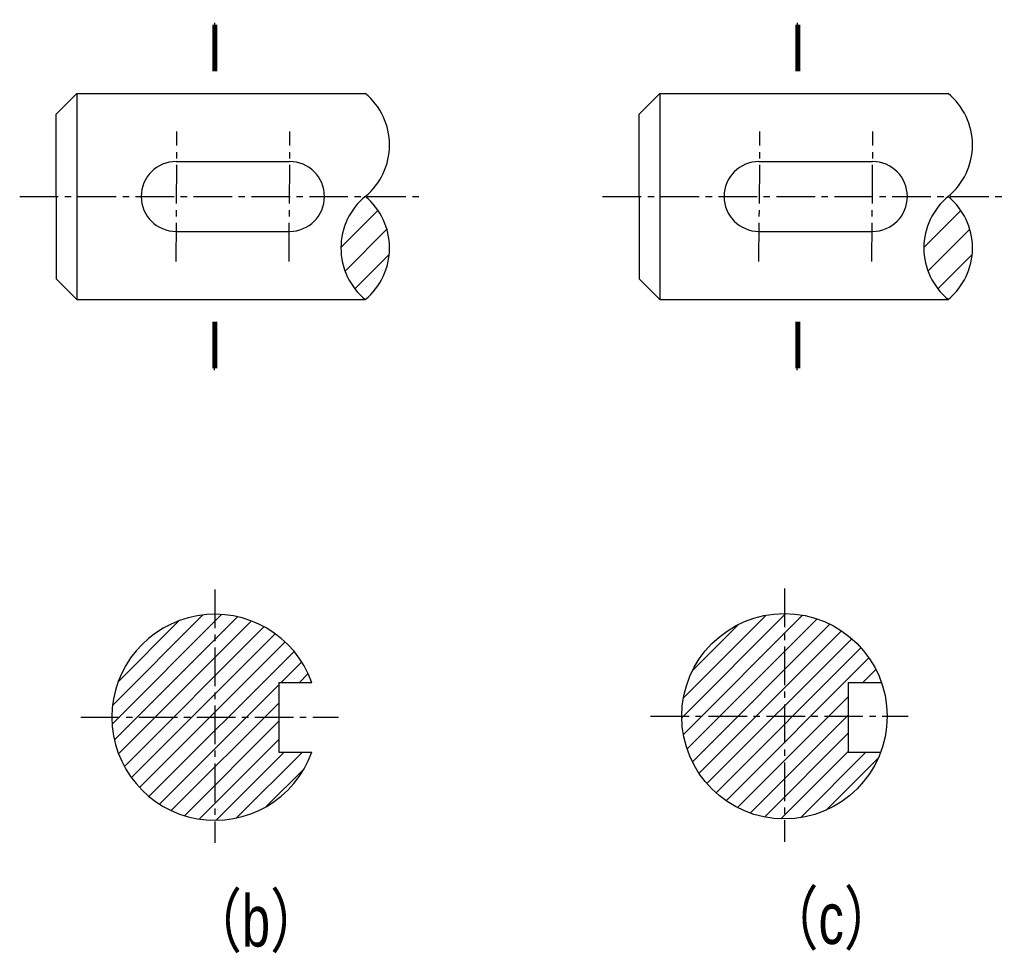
# Model space of a CAD drawing. Extents: x 141 to 2401, y -126 to 1000.
# Tile 2 of 2: x 1445 to 2401, y -126 to 780. Entities that reach past the tile are written whole.
import ezdxf

# ---------------------------------------------------------------- set-up
doc = ezdxf.new("R2010")
doc.units = 0
doc.header["$LTSCALE"] = 10
doc.header["$MEASUREMENT"] = 0
doc.linetypes.add('CENTER2', pattern=[1.125, 0.75, -0.125, 0.125, -0.125])
doc.layers.get('0').update_dxf_attribs({"linetype": 'CONTINUOUS'})
for name, color, linetype in [('ST粗实线', 3, 'CONTINUOUS'), ('ST细实线', 7, 'CONTINUOUS'), ('中心线', 7, 'CENTER2'), ('辅助线', 7, 'CONTINUOUS')]:
    doc.layers.add(name, color=color, linetype=linetype)
doc.layers.add('粗实线', color=7, linetype='CONTINUOUS', lineweight=30)
doc.layers.add('轮廓线', color=7, linetype='CONTINUOUS', lineweight=30)
doc.styles.add('ISOCP', font='isocp.shx', dxfattribs={"width": 0.75, "height": 4, "bigfont": 'HZDX.shx'})

msp = doc.modelspace()

# ---------------------------------------------------------------- hatches: boundary and pattern name
at = {"layer": '辅助线', "true_color": 0x000000}
h = msp.add_hatch(dxfattribs=at)
h.set_pattern_fill('ANSI31', color=18, scale=6)
h.set_pattern_definition([(45, (1282.016, -3714.408), (-13.470384, 13.470384), [])])
h.paths.add_polyline_path([(1780.02, 508.07, 0.472623), (1780.02, 608.07, 0.472623)])
h = msp.add_hatch(dxfattribs=at)
h.set_pattern_fill('ANSI31', color=18, scale=6)
h.set_pattern_definition([(45, (1848.016, -3714.408), (-13.470384, 13.470384), [])])
h.paths.add_polyline_path([(2346.02, 508.07, 0.472623), (2346.02, 608.07, 0.472623)])
h = msp.add_hatch(dxfattribs=at)
h.set_pattern_fill('ANSI31', color=18, scale=100)
h.set_pattern_definition([(45, (1120, 0), (-8.83883, 8.83883), [])])
h.paths.add_polyline_path([(1634.02, 202.59, 0.414214), (1534.02, 102.59), (1634.02, 102.59)])
h.paths.add_polyline_path([(1696.05, 136.49), (1728.1, 136.49, 0.316197), (1634.02, 202.59), (1634.02, 102.59), (1696.05, 102.59)])
h.paths.add_polyline_path([(1634.02, 102.59), (1534.02, 102.59, 0.414214), (1634.02, 2.59)])
h.paths.add_polyline_path([(1728.1, 68.7), (1696.05, 68.7), (1696.05, 102.59), (1634.02, 102.59), (1634.02, 2.59, 0.316197)])
h = msp.add_hatch(dxfattribs=at)
h.set_pattern_fill('ANSI31', color=18, scale=100)
h.set_pattern_definition([(45, (1119.041, 0), (-8.83883, 8.83883), [])])
h.paths.add_polyline_path([(2187.06, 203.26), (2187.06, 102.59), (2249.09, 102.59), (2249.09, 136.49), (2281.14, 136.49, 0.318796)])
h.paths.add_polyline_path([(2280.42, 68.7), (2249.09, 68.7), (2249.09, 102.59), (2187.06, 102.59), (2187.06, 3.93, 0.312929)])
h.paths.add_polyline_path([(2187.06, 102.59), (2087.4, 102.59, 0.411278), (2187.06, 3.93)])
h.paths.add_polyline_path([(2187.06, 203.26, 0.414214), (2087.39, 103.59, 0.002508), (2087.4, 102.59), (2187.06, 102.59)])

# ---------------------------------------------------------------- linework, layer by layer
at = {"layer": 'ST粗实线', "color": 18, "true_color": 0x000000, "const_width": 5}
for points in [[(1634.02, 774.81), (1634.02, 729.59)], [(2200.02, 774.81), (2200.02, 729.59)], [(1634.02, 441.34), (1634.02, 486.56)], [(2200.02, 441.34), (2200.02, 486.56)]]:
    msp.add_lwpolyline(points, dxfattribs=at)
at = {"layer": 'ST细实线', "color": 18, "true_color": 0x000000}
for p, q in [((1633.54, 776.64), (1633.54, 746.64)), ((2199.54, 776.64), (2199.54, 746.64)), ((1633.54, 439.51), (1633.54, 469.51)), ((2199.54, 439.51), (2199.54, 469.51))]:
    msp.add_line(p, q, dxfattribs=at)
for points in [[(1634.5, 776.64, 0, 0, 0), (1674.5, 776.64, 6, 0, 0), (1724.5, 776.64, 0, 0, 0)], [(1634.5, 439.51, 0, 0, 0), (1674.5, 439.51, 6, 0, 0), (1724.5, 439.51, 0, 0, 0)]]:
    msp.add_lwpolyline(points, format="xyseb", dxfattribs=at)
at = {"layer": '中心线', "color": 18, "ltscale": 5, "true_color": 0x000000}
for p, q in [((1596.34, 544.89), (1597.25, 671.26)), ((1706.04, 544.89), (1706.95, 671.26)), ((2162.34, 544.89), (2163.25, 671.26)), ((2272.04, 544.89), (2272.95, 671.26)), ((1444.51, 608.07), (1834.55, 608.07)), ((2010.51, 608.07), (2400.55, 608.07)), ((1634.02, 226.59), (1634.02, -19.41)), ((2187.06, 227.59), (2187.06, -18.41)), ((1504.02, 102.59), (1754.02, 102.59)), ((2057.06, 103.59), (2307.06, 103.59))]:
    msp.add_line(p, q, dxfattribs=at)
at = {"layer": '粗实线', "color": 18, "true_color": 0x000000}
for p, q in [((1500.02, 708.07), (1480.02, 688.07)), ((1500.02, 708.07), (1780.02, 708.07)), ((1500.02, 708.07), (1500.02, 508.07)), ((2066.02, 708.07), (2046.02, 688.07)), ((2066.02, 708.07), (2346.02, 708.07)), ((2066.02, 708.07), (2066.02, 508.07)), ((1480.02, 608.07), (1480.02, 688.07)), ((2046.02, 608.07), (2046.02, 688.07)), ((1596.34, 641.97), (1706.5, 641.97)), ((2162.34, 641.97), (2272.5, 641.97)), ((1480.02, 608.07), (1480.02, 528.07)), ((2046.02, 608.07), (2046.02, 528.07)), ((1596.34, 574.18), (1706.5, 574.18)), ((2162.34, 574.18), (2272.5, 574.18)), ((1480.02, 528.07), (1500.02, 508.07)), ((2046.02, 528.07), (2066.02, 508.07)), ((1500.02, 508.07), (1780.02, 508.07)), ((2066.02, 508.07), (2346.02, 508.07))]:
    msp.add_line(p, q, dxfattribs=at)
for centre, radius, start, end in [((1738.94, 658.07), 64.71, 309.407, 50.593), ((2304.94, 658.07), 64.71, 309.407, 50.593), ((1596.34, 608.07), 33.89, 90, 270), ((1706.5, 608.07), 33.89, 270, 90), ((2162.34, 608.07), 33.89, 90, 270), ((2272.5, 608.07), 33.89, 270, 90), ((1821.1, 558.07), 64.71, 129.407, 230.593), ((1738.94, 558.07), 64.71, 309.407, 50.593), ((2387.1, 558.07), 64.71, 129.407, 230.593), ((2304.94, 558.07), 64.71, 309.407, 50.593)]:
    msp.add_arc(centre, radius, start, end, dxfattribs=at)
at = {"layer": '轮廓线', "color": 18, "true_color": 0x000000}
for p, q in [((1696.05, 136.49), (1696.05, 68.7)), ((1696.05, 136.49), (1728.1, 136.49)), ((2249.09, 136.49), (2249.09, 68.7)), ((2249.09, 136.49), (2281.14, 136.49)), ((1696.05, 68.7), (1728.1, 68.7)), ((2249.09, 68.7), (2280.42, 68.7))]:
    msp.add_line(p, q, dxfattribs=at)
msp.add_circle((2187.06, 103.59), 99.67, dxfattribs=at)
msp.add_arc((1634.02, 102.59), 100, 19.72437, 340.27563, dxfattribs=at)

# ---------------------------------------------------------------- texts
at = {"char_height": 50, "attachment_point": 1, "style": 'ISOCP'}
for s, insert in [('\\pxi-3,l4,t4;{\\fGulim|b0|i0|c134|p34;（b）                                          }', (1559.2, -69.92)), ('\\pxi-3,l4,t4;{\\fGulim|b0|i0|c134|p34;（c）                                          }', (2119.01, -67.47))]:
    msp.add_mtext_dynamic_manual_height_columns(s, width=385.4816, gutter_width=20, heights=[0], dxfattribs=dict(at, insert=insert))

doc.saveas('drawing.dxf')
